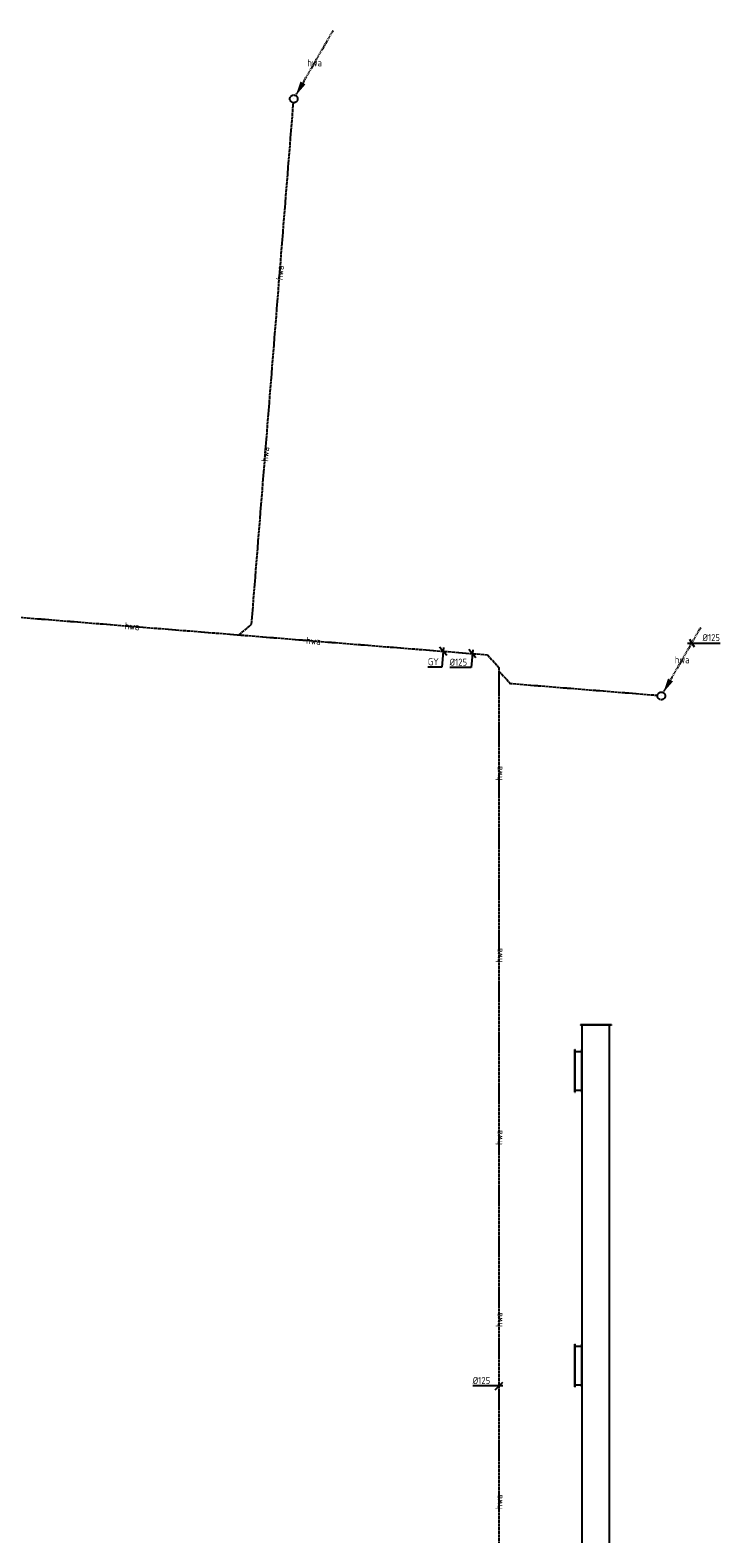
# Model space of a CAD drawing. Header units: millimetres. Extents: x -16982 to 48792, y -927 to 61604.
# Tile 11 of 15: x 17248 to 26218, y 42202 to 61604. Entities that reach past the tile are written whole.
import ezdxf
from ezdxf.enums import TextEntityAlignment as Align

# ---------------------------------------------------------------- set-up
doc = ezdxf.new("R2010")
doc.units = ezdxf.units.MM
doc.linetypes.add('2322122', pattern=[47, 40, -7])
doc.linetypes.add('2322122_a', pattern=[19.5, 12.5, -7])
for name, color, linetype in [('WL521---', 4, '2322122'), ('WL570---_TOEVOER_D', 3, 'Continuous'), ('WM521---', 1, 'Continuous'), ('WM570---_TOEVOER', 1, 'Continuous')]:
    doc.layers.add(name, color=color, linetype=linetype)
doc.styles.add('STABICAD-018', font='ISOCP.SHX', dxfattribs={"height": 90})

# ---------------------------------------------------------------- blocks, each defined once
blk = doc.blocks.new('*U206')
at = {"linetype": '2322122'}
blk.add_hatch(color=2, dxfattribs=at).paths.add_polyline_path([(25, 43), (86, 224), (151, 187)], flags=0)
at = {"color": 2, "linetype": '2322122_a'}
blk.add_line((25, 43, 3000), (512, 888, 3000), dxfattribs=at)
at = {"color": 0, "linetype": '2322122'}
blk.add_line((0, 0), (0, 0, 3000), dxfattribs=at)
blk.add_circle((0, 0, 3000), 50, dxfattribs=at)
at = {"color": 2, "linetype": '2322122'}
blk.add_circle((0, 0, 3000), 50, dxfattribs=at)
at = {"layer": 'WM570---_TOEVOER', "color": 2, "style": 'STABICAD-018'}
for tag, p in [('POSITIONCODE', (20652, 60867, 1499)), ('SECTIONCODE', (20652, 60867, 1499)), ('CODE', (20652, 60817)), ('FLOORCODE', (20702, 60717))]:
    blk.add_attdef(tag, p, '', height=1.8, dxfattribs=at)
blk = doc.blocks.new('*U207')
at = {"linetype": '2322122'}
blk.add_hatch(color=2, dxfattribs=at).paths.add_polyline_path([(25, 43), (86, 224), (151, 187)], flags=0)
at = {"color": 2, "linetype": '2322122_a'}
blk.add_line((25, 43, 3000), (512, 888, 3000), dxfattribs=at)
at = {"color": 0, "linetype": '2322122'}
blk.add_line((0, 0), (0, 0, 3000), dxfattribs=at)
blk.add_circle((0, 0, 3000), 50, dxfattribs=at)
at = {"color": 2, "linetype": '2322122'}
blk.add_circle((0, 0, 3000), 50, dxfattribs=at)
at = {"layer": 'WM570---_TOEVOER', "color": 2, "style": 'STABICAD-018'}
for tag, p in [('POSITIONCODE', (25397, 53164, 1499)), ('SECTIONCODE', (25397, 53164, 1499)), ('CODE', (25397, 53114)), ('FLOORCODE', (25447, 53014))]:
    blk.add_attdef(tag, p, '', height=1.8, dxfattribs=at)
blk = doc.blocks.new('*U208')
at = {"color": 0, "linetype": 'Continuous'}
for p, q in [((-58, 0), (88, 0)), ((-29, 50), (29, -50)), ((88, 0), (367, 0))]:
    blk.add_line(p, q, dxfattribs=at)
at = {"color": 0, "linetype": 'Continuous', "style": 'STABICAD-018'}
blk.add_text('%%c125', height=90, dxfattribs=at).set_placement((138, 25))
at = {"layer": 'WM570---_TOEVOER', "color": 2, "style": 'STABICAD-018'}
blk.add_attdef('CODE', (25791, 53696), '', height=1.8, dxfattribs=at)
blk = doc.blocks.new('*U213')
at = {"color": 0, "linetype": 'Continuous'}
for p, q in [((46, -54), (-46, 54)), ((4, 50), (-14, -180)), ((-14, -180), (-293, -180))]:
    blk.add_line(p, q, dxfattribs=at)
at = {"color": 0, "linetype": 'Continuous', "style": 'STABICAD-018'}
blk.add_text('%%c125', height=90, dxfattribs=at).set_placement((-293, -155))
at = {"layer": 'WM570---_TOEVOER', "color": 2, "style": 'STABICAD-018'}
blk.add_attdef('CODE', (22958, 53559), '', height=1.8, dxfattribs=at)
blk = doc.blocks.new('*U214')
at = {"color": 0, "linetype": 'Continuous'}
for p, q in [((46, -54), (-46, 54)), ((4, 50), (-16, -205)), ((-16, -205), (-197, -205))]:
    blk.add_line(p, q, dxfattribs=at)
at = {"color": 0, "linetype": 'Continuous', "style": 'STABICAD-018'}
blk.add_text('GY', height=90, dxfattribs=at).set_placement((-197, -180))
at = {"layer": 'WM570---_TOEVOER', "color": 2, "style": 'STABICAD-018'}
blk.add_attdef('CODE', (22580, 53590), '', height=1.8, dxfattribs=at)
blk = doc.blocks.new('*U212')
at = {"color": 0, "linetype": 'Continuous'}
for p, q in [((-59, 0), (-338, 0)), ((50, 0), (-59, 0)), ((-50, -50), (50, 50))]:
    blk.add_line(p, q, dxfattribs=at)
at = {"color": 0, "linetype": 'Continuous', "style": 'STABICAD-018'}
blk.add_text('%%c125', height=90, dxfattribs=at).set_placement((-338, 25))
at = {"layer": 'WM570---_TOEVOER', "color": 2, "style": 'STABICAD-018'}
blk.add_attdef('CODE', (23301, 44111), '', height=1.8, dxfattribs=at)
blk = doc.blocks.new('*U218')
at = {"color": 0, "linetype": 'Continuous'}
for p, q in [((19676, 200, -3000), (19671, 200, -3000)), ((19671, -200, -3000), (19671, 200, -3000)), ((19676, -200, -3000), (19676, 200, -3000)), ((5, 175, -3000), (19671, 175, -3000)), ((5, -175, -3000), (19671, -175, -3000)), ((19676, -200, -3000), (19671, -200, -3000))]:
    blk.add_line(p, q, dxfattribs=at)
at = {"layer": 'WM570---_TOEVOER', "color": 2, "style": 'STABICAD-018'}
for tag in ['CODE', 'POSITIONCODE', 'SECTIONCODE']:
    blk.add_attdef(tag, (24209, 29095, 3000), '', height=1.8, dxfattribs=at)
blk = doc.blocks.new('*U219')
at = {"color": 0, "linetype": 'Continuous'}
for p, q in [((0, 275, -3000), (5, 275, -3000)), ((0, -275, -3000), (0, 275, -3000)), ((5, -275, -3000), (5, 275, -3000)), ((5, 250, -3000), (92, 250, -3000)), ((97, 275, -3000), (92, 275, -3000)), ((92, -275, -3000), (92, 275, -3000)), ((97, -275, -3000), (97, 275, -3000)), ((0, -275, -3000), (5, -275, -3000)), ((5, -250, -3000), (92, -250, -3000)), ((97, -275, -3000), (92, -275, -3000))]:
    blk.add_line(p, q, dxfattribs=at)
at = {"layer": 'WM570---_TOEVOER', "color": 2, "style": 'STABICAD-018'}
for tag in ['CODE', 'POSITIONCODE', 'SECTIONCODE']:
    blk.add_attdef(tag, (23936, 48176, 3000), '', height=1.8, dxfattribs=at)

msp = doc.modelspace()

# ---------------------------------------------------------------- linework, layer by layer
at = {"layer": 'WL521---', "linetype": '2322122'}
for p, q in [((20108, 53938), (20648, 60667)), ((9292, 54656), (23152, 53544)), ((19947, 53801), (20108, 53938)), ((23152, 53544), (23301, 53382)), ((23301, 53382), (23301, 41251)), ((23301, 53332), (23451, 53170)), ((25347, 53018), (23451, 53170))]:
    msp.add_line(p, q, dxfattribs=at)

# ---------------------------------------------------------------- block references
for name, p in [('*U206', (20652, 60717)), ('*U207', (25397, 53014))]:
    msp.add_blockref(name, p, dxfattribs=at)
at = {"layer": 'WL570---_TOEVOER_D', "linetype": 'Continuous', "rotation": 90.00000000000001}
msp.add_blockref('*U218', (24552, 29095, 3000), dxfattribs=at)
at = {"layer": 'WL570---_TOEVOER_D', "linetype": 'Continuous'}
for p in [(24280, 48176, 3000), (24280, 44376, 3000)]:
    msp.add_blockref('*U219', p, dxfattribs=at)
at = {"layer": 'WM521---', "linetype": 'Continuous'}
for name, p in [('*U208', (25791, 53696)), ('*U214', (22580, 53590)), ('*U213', (22958, 53559)), ('*U212', (23301, 44111))]:
    msp.add_blockref(name, p, dxfattribs=at)

# ---------------------------------------------------------------- texts
at = {"layer": 'WL521---', "color": 2, "style": 'STABICAD-018'}
for p in [(20921, 61182, 3000), (25666, 53480, 3000)]:
    msp.add_text('hwa', height=90, dxfattribs=at).set_placement(p, align=Align.MIDDLE_CENTER)
for rotation, p in [(85.4127, (20472, 58474)), (85.4127, (20284, 56131)), (355.4127, (18565, 53912)), (355.4127, (20907, 53724)), (90, (23301, 52016)), (90, (23301, 49666)), (90, (23301, 47316)), (90, (23301, 44966)), (90, (23301, 42616))]:
    msp.add_text('hwa', height=90, rotation=rotation, dxfattribs=at).set_placement(p, align=Align.MIDDLE_CENTER)

doc.saveas('drawing.dxf')
